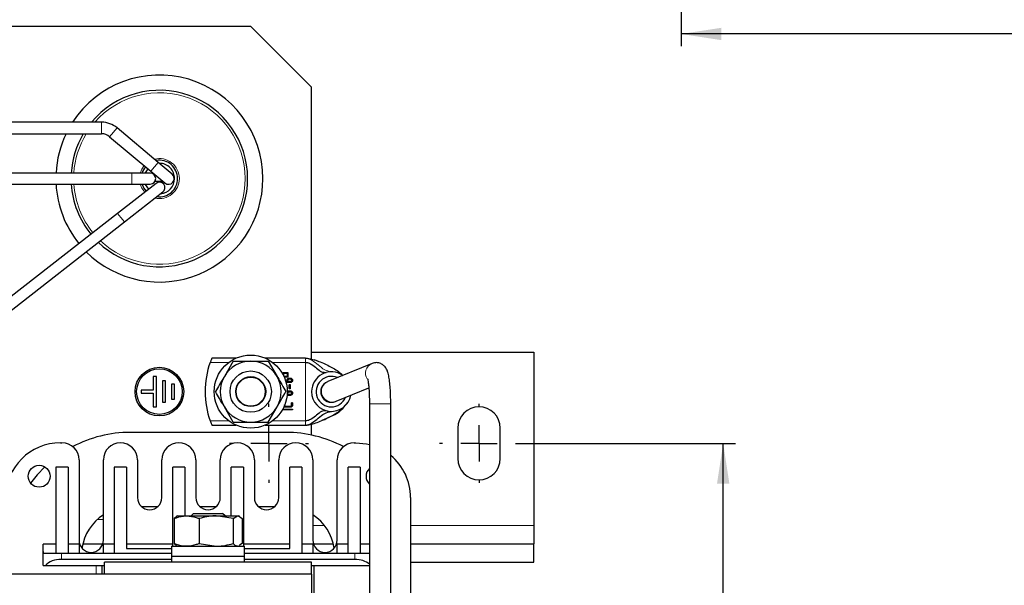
# Model space of a CAD drawing. Header units: millimetres. Extents: x 5 to 418, y 2 to 292.
# Tile 12 of 48: x 118 to 199, y 98 to 144. Entities that reach past the tile are written whole.
import ezdxf

# ---------------------------------------------------------------- set-up
doc = ezdxf.new("R2010")
doc.units = ezdxf.units.MM
doc.layers.add('SLD-0', color=7, linetype='Continuous')
doc.styles.add('SLDTEXTSTYLE0', font='TXT', dxfattribs={"width": 0.605})
doc.dimstyles.new('SLDDIMSTYLE0', dxfattribs={"dimtxt": 3.5, "dimasz": 3.302, "dimexe": 0, "dimexo": 0.0625, "dimgap": 0.875, "dimtad": 1, "dimlfac": 2, "dimrnd": 1e-09, "dimzin": 12, "dimdsep": 46, "dimtxsty": 'SLDTEXTSTYLE0', "dimsah": 1, "dimcen": 0.09, "dimadec": 0, "dimazin": 3, "dimtfac": 1, "dimtofl": 0, "dimtmove": 0, "dimatfit": 3, "dimfxl": 1, "dimfrac": 2, "dimtolj": 1, "dimtzin": 12, "dimarcsym": 0})

# ---------------------------------------------------------------- blocks, each defined once
blk = doc.blocks.new('_D_3')
at = {"layer": 'SLD-0', "color": 7}
for p, q in [((172.787, 174.746), (172.787, 142.031)), ((252.737, 158.246), (252.737, 142.031)), ((252.737, 143.031), (172.787, 143.031))]:
    blk.add_line(p, q, dxfattribs=at)
for points in [[(172.787, 143.031), (176.089, 142.523), (176.089, 143.539)], [(252.737, 143.031), (249.435, 143.539), (249.435, 142.523)]]:
    blk.add_solid(points, dxfattribs=at)
at = {"layer": 'SLD-0', "color": 7, "insert": (206.746, 147.543), "char_height": 3.5, "attachment_point": 1, "style": 'SLDTEXTSTYLE0'}
blk.add_mtext('159,9', dxfattribs=at)
blk = doc.blocks.new('_D_6')
at = {"layer": 'SLD-0', "color": 7}
for p, q in [((159.439, 109.407), (177.241, 109.407)), ((176.241, 71.207), (176.241, 109.407)), ((159.439, 71.207), (177.241, 71.207))]:
    blk.add_line(p, q, dxfattribs=at)
for points in [[(176.241, 109.407), (175.733, 106.105), (176.749, 106.105)], [(176.241, 71.207), (176.749, 74.509), (175.733, 74.509)]]:
    blk.add_solid(points, dxfattribs=at)
at = {"layer": 'SLD-0', "color": 7, "insert": (171.73, 85.629), "char_height": 3.5, "attachment_point": 1, "rotation": 90, "style": 'SLDTEXTSTYLE0'}
blk.add_mtext('76,4', dxfattribs=at)
blk = doc.blocks.new('SW_CENTERMARKSYMBOL_5')
at = {"layer": 'SLD-0', "color": 0}
for p, q in [((0, 3), (0, 3.25)), ((0, 0), (0, 1.5)), ((-3, 0), (-3.25, 0)), ((0, 0), (-1.5, 0)), ((0, 0), (0, -1.5)), ((0, 0), (1.5, 0)), ((3, 0), (3.25, 0)), ((0, -3), (0, -3.25))]:
    blk.add_line(p, q, dxfattribs=at)
blk = doc.blocks.new('SW_CENTERMARKSYMBOL_8')
at = {"layer": 'SLD-0', "color": 0}
for p, q in [((0, 3), (0, 3.25)), ((0, 0), (0, 1.5)), ((-3, 0), (-3.25, 0)), ((0, 0), (-1.5, 0)), ((0, 0), (0, -1.5)), ((0, 0), (1.5, 0)), ((3, 0), (3.25, 0)), ((0, -3), (0, -3.25))]:
    blk.add_line(p, q, dxfattribs=at)

msp = doc.modelspace()

# ---------------------------------------------------------------- linework, layer by layer
at = {"color": 7, "linetype": 'Continuous', "lineweight": 25}
for p, q in [((137.4388, 143.6575), (62.4388, 143.6575)), ((142.4388, 138.6575), (137.4388, 143.6575)), ((142.4388, 116.326), (142.4388, 138.6575)), ((125.197, 135.7825), (74.6805, 135.7825)), ((129.845, 132.4855), (126.4665, 135.3204)), ((74.6805, 134.8325), (125.197, 134.8325)), ((125.8559, 134.5927), (129.2344, 131.7578)), ((130.9941, 131.5214), (129.845, 132.4855)), ((127.6888, 131.6075), (102.1888, 131.6075)), ((129.1888, 131.6075), (127.6888, 131.6075)), ((129.2344, 131.7578), (130.3834, 130.7936)), ((129.5629, 131.4075), (129.6519, 131.4075)), ((131.0927, 131.4075), (131.1635, 131.4075)), ((102.1888, 130.7075), (127.6888, 130.7075)), ((129.6618, 130.7622), (126.5092, 128.3003)), ((127.6888, 130.7075), (129.1888, 130.7075)), ((130.2477, 130.9075), (129.5629, 130.9075)), ((131.1635, 130.9075), (131.0927, 130.9075)), ((127.0631, 127.5909), (130.2157, 130.0528)), ((126.5092, 128.3003), (114.3624, 118.8148)), ((114.9163, 118.1055), (127.0631, 127.5909)), ((142.4388, 116.9075), (160.6888, 116.9075)), ((160.6888, 116.9075), (160.6888, 102.6575)), ((136.2398, 116.4075), (134.2516, 116.4075)), ((135.9954, 116.1575), (135.2737, 114.9075)), ((141.9388, 116.4075), (138.6377, 116.4075)), ((138.8821, 116.1575), (139.6038, 114.9075)), ((143.0024, 116.1416), (142.6876, 116.257)), ((147.405, 115.9675), (143.7835, 114.4882)), ((129.6888, 114.9075), (129.4388, 114.9075)), ((129.4388, 114.9075), (129.4388, 113.7825)), ((129.6888, 112.4075), (129.6888, 114.9075)), ((140.1062, 115.2198), (140.4756, 115.2198)), ((140.1062, 115.0304), (140.1062, 115.2198)), ((140.1594, 114.9217), (140.1594, 115.1667)), ((140.1594, 115.1667), (140.423, 115.1667)), ((140.423, 114.903), (140.168, 114.903)), ((140.4756, 114.8504), (140.1914, 114.8504)), ((140.423, 115.1667), (140.423, 114.903)), ((140.4756, 115.2198), (140.4756, 114.8504)), ((130.4388, 114.5325), (130.1888, 114.5325)), ((130.1888, 114.5325), (130.1888, 112.7825)), ((130.4388, 112.7825), (130.4388, 114.5325)), ((131.1888, 114.2825), (130.9388, 114.2825)), ((130.9388, 114.2825), (130.9388, 113.0325)), ((131.1888, 113.0325), (131.1888, 114.2825)), ((140.4212, 114.4789), (140.4212, 114.5881)), ((140.6849, 114.401), (140.4587, 114.401)), ((140.4963, 114.4761), (140.4963, 114.5881)), ((140.6835, 114.4761), (140.4963, 114.4761)), ((140.609, 114.7753), (140.6835, 114.7753)), ((140.609, 114.7002), (140.6835, 114.7002)), ((140.609, 113.914), (140.609, 114.2138)), ((140.6842, 114.2138), (140.6842, 113.914)), ((143.7835, 114.4882), (143.7329, 114.4675)), ((129.4388, 113.7825), (128.4388, 113.7825)), ((128.4388, 113.7825), (128.4388, 113.5325)), ((128.4388, 113.5325), (129.4388, 113.5325)), ((129.4388, 113.5325), (129.4388, 112.4075)), ((140.6849, 113.3518), (140.4587, 113.3518)), ((140.4963, 113.427), (140.4963, 113.539)), ((140.6835, 113.427), (140.4963, 113.427)), ((140.609, 113.7261), (140.6835, 113.7261)), ((140.609, 113.651), (140.6835, 113.651)), ((144.4452, 112.8681), (147.1394, 113.9687)), ((129.4388, 112.4075), (129.6888, 112.4075)), ((130.1888, 112.7825), (130.4388, 112.7825)), ((130.9388, 113.0325), (131.1888, 113.0325)), ((135.9954, 111.1575), (135.2737, 112.4075)), ((138.8821, 111.1575), (139.6038, 112.4075)), ((140.3092, 112.4522), (140.6835, 112.4522)), ((140.7962, 112.565), (140.7962, 112.7145)), ((140.8713, 112.7145), (140.8713, 112.565)), ((144.3946, 112.8475), (144.4452, 112.8681)), ((147.1888, 112.6607), (147.1888, 80.2575)), ((148.9388, 80.2575), (148.9388, 112.6607)), ((140.1589, 112.2275), (140.8337, 112.2275)), ((140.8337, 112.1524), (140.1589, 112.1524)), ((140.6835, 112.3771), (140.3085, 112.3771)), ((134.2516, 110.9075), (136.2398, 110.9075)), ((138.6377, 110.9075), (141.9388, 110.9075)), ((142.4388, 110.0868), (142.4388, 110.989)), ((140.3388, 110.3075), (127.5388, 110.3075)), ((154.4388, 110.6575), (154.4388, 108.1575)), ((157.9388, 108.1575), (157.9388, 110.6575)), ((121.8138, 109.4575), (121.9388, 109.4575)), ((145.9388, 109.4575), (146.0638, 109.4575)), ((123.3388, 108.0575), (123.3388, 101.4575)), ((125.3388, 101.4575), (125.3388, 108.0575)), ((128.1388, 108.0575), (128.1388, 104.9575)), ((130.1388, 104.9575), (130.1388, 108.0575)), ((132.9388, 108.0575), (132.9388, 104.9575)), ((134.9388, 104.9575), (134.9388, 108.0575)), ((137.7388, 108.0575), (137.7388, 104.9575)), ((139.7388, 104.9575), (139.7388, 108.0575)), ((142.5388, 108.0575), (142.5388, 101.4575)), ((144.5388, 101.4575), (144.5388, 108.0575)), ((122.4388, 107.4575), (121.4388, 107.4575)), ((121.4388, 107.4575), (121.4388, 100.3825)), ((122.4388, 107.4575), (122.4388, 100.3825)), ((126.2388, 107.4575), (126.2388, 100.3825)), ((127.2388, 107.4575), (126.2388, 107.4575)), ((127.2388, 107.4575), (127.2388, 100.7825)), ((131.0388, 100.9575), (131.0388, 107.4575)), ((132.0388, 107.4575), (131.0388, 107.4575)), ((132.0388, 107.4575), (132.0388, 103.4575)), ((135.8388, 103.4575), (135.8388, 107.4575)), ((136.8388, 107.4575), (135.8388, 107.4575)), ((136.8388, 107.4575), (136.8388, 100.9575)), ((140.6388, 100.7825), (140.6388, 107.4575)), ((141.6388, 107.4575), (140.6388, 107.4575)), ((141.6388, 107.4575), (141.6388, 100.3825)), ((146.4388, 107.4575), (145.4388, 107.4575)), ((145.4388, 100.3825), (145.4388, 107.4575)), ((146.4388, 107.4575), (146.4388, 100.3825)), ((150.5638, 104.9575), (150.5638, 75.6575)), ((129.8002, 104.2075), (128.4773, 104.2075)), ((132.7455, 103.6575), (132.5455, 103.4575)), ((132.7455, 103.6575), (135.132, 103.6575)), ((134.6002, 104.2075), (133.2773, 104.2075)), ((135.332, 103.4575), (135.132, 103.6575)), ((139.4002, 104.2075), (138.0773, 104.2075)), ((131.353, 103.3639), (131.1528, 103.2342)), ((131.1528, 103.2342), (131.1528, 101.1808)), ((131.4388, 103.4575), (131.3339, 103.3969)), ((131.4388, 103.4575), (132.1767, 103.4575)), ((132.1767, 103.4575), (134.5936, 103.4575)), ((133.2007, 103.2342), (133.2007, 101.1808)), ((135.9866, 103.2342), (134.5936, 103.4575)), ((134.5936, 103.4575), (136.3557, 103.4575)), ((135.9866, 103.2342), (136.3557, 103.4575)), ((135.9866, 103.2342), (135.9866, 101.1808)), ((136.3557, 103.4575), (136.4388, 103.4575)), ((136.5437, 103.3969), (136.4388, 103.4575)), ((136.7247, 103.2342), (136.7247, 101.1808)), ((160.6888, 102.6575), (160.6888, 101.1575)), ((120.3888, 100.5325), (120.3888, 101.1325)), ((121.4388, 101.1325), (120.3888, 101.1325)), ((123.3388, 101.1325), (122.4388, 101.1325)), ((123.3388, 101.1325), (123.3388, 100.3825)), ((123.6532, 101.1575), (125.2927, 101.1575)), ((125.3388, 100.3825), (125.3388, 101.1325)), ((126.2388, 101.1325), (125.3388, 101.1325)), ((131.0388, 101.1325), (127.2388, 101.1325)), ((131.1528, 101.1808), (131.3529, 101.0597)), ((133.2007, 101.1808), (134.5936, 100.9575)), ((136.7247, 101.1808), (136.5246, 101.0597)), ((140.6388, 101.1325), (136.8388, 101.1325)), ((142.5388, 101.1325), (141.6388, 101.1325)), ((142.5388, 101.1325), (142.5388, 100.3825)), ((142.5848, 101.1575), (144.2243, 101.1575)), ((144.5388, 100.3825), (144.5388, 101.1325)), ((145.4388, 101.1325), (144.5388, 101.1325)), ((147.1888, 101.1325), (146.4388, 101.1325)), ((150.5638, 101.1575), (160.6888, 101.1575)), ((160.6888, 99.6575), (160.6888, 101.1575)), ((120.3888, 99.3825), (120.3888, 100.5325)), ((120.3963, 100.3825), (121.8888, 100.3825)), ((121.8888, 100.3825), (130.9388, 100.3825)), ((127.2388, 100.7825), (130.9388, 100.7825)), ((130.9388, 100.9575), (130.9388, 100.1575)), ((130.9388, 100.9575), (136.9388, 100.9575)), ((131.3301, 101.0202), (131.4388, 100.9575)), ((136.4388, 100.9575), (136.5474, 101.0202)), ((136.9388, 100.1575), (136.9388, 100.9575)), ((136.9388, 100.7825), (140.6388, 100.7825)), ((136.9388, 100.3825), (145.9888, 100.3825)), ((145.9888, 100.3825), (147.1888, 100.3825)), ((130.9388, 99.8825), (121.8888, 99.8825)), ((125.4388, 98.6575), (125.4388, 99.6575)), ((142.4388, 99.6575), (125.4388, 99.6575)), ((130.9388, 100.1575), (130.9388, 99.6575)), ((130.9388, 100.1575), (136.9388, 100.1575)), ((130.9388, 100.1575), (136.5524, 100.1575)), ((136.5524, 100.1575), (136.9388, 100.1575)), ((136.9388, 99.6575), (136.9388, 100.1575)), ((145.9888, 99.8825), (136.9388, 99.8825)), ((142.4388, 98.6575), (142.4388, 99.6575)), ((150.5638, 99.6575), (160.6888, 99.6575)), ((142.4388, 98.6575), (113.5513, 98.6575)), ((120.3888, 99.3825), (120.5897, 99.3825)), ((120.5897, 99.3825), (125.4388, 99.3825)), ((125.2388, 98.6575), (125.2388, 99.3825)), ((142.4388, 99.3825), (147.1888, 99.3825)), ((142.4388, 98.6575), (142.4388, 81.9575)), ((142.6388, 81.2325), (142.6388, 99.3825))]:
    msp.add_line(p, q, dxfattribs=at)
at = {"color": 7, "linetype": 'Continuous', "lineweight": 18}
for p, q in [((125.197, 134.8325), (125.197, 135.7825)), ((125.8559, 134.5927), (126.4665, 135.3204)), ((129.2344, 131.7578), (129.845, 132.4855)), ((127.6888, 131.6075), (127.6888, 131.1575)), ((127.6888, 131.1575), (127.6888, 130.7075)), ((126.5092, 128.3003), (126.7861, 127.9456)), ((126.7861, 127.9456), (127.0631, 127.5909)), ((135.6388, 116.0575), (134.1131, 116.0575)), ((141.9388, 116.0575), (139.2388, 116.0575)), ((141.9388, 111.2575), (141.9388, 116.0575)), ((148.1757, 112.6607), (147.1888, 112.6607)), ((148.9388, 112.6607), (148.1757, 112.6607)), ((134.1131, 111.2575), (135.6388, 111.2575)), ((139.2388, 111.2575), (141.9388, 111.2575)), ((125.3388, 103.1575), (124.8374, 103.1575)), ((142.5388, 102.6575), (143.5006, 102.6575)), ((150.5638, 102.6575), (160.6888, 102.6575)), ((121.8888, 99.8825), (121.8888, 100.3825)), ((145.9888, 100.3825), (145.9888, 99.8825)), ((124.7388, 99.3825), (124.7388, 98.6575))]:
    msp.add_line(p, q, dxfattribs=at)
at = {"color": 7, "linetype": 'Continuous', "lineweight": 18, "flags": 128}
for points in [[(128.6868, 132.2173), (128.4961, 131.9382), (128.3614, 131.6075)], [(128.3614, 130.7075), (128.4961, 130.3768), (128.7376, 130.0404)]]:
    msp.add_lwpolyline(points, dxfattribs=at)
at = {"color": 7, "linetype": 'Continuous', "lineweight": 25, "flags": 128}
for points in [[(128.9858, 131.9664), (128.7839, 131.6358), (128.7726, 131.6075)], [(128.7726, 130.7075), (128.7839, 130.6791), (129.0467, 130.2818)], [(146.0638, 109.4575), (146.9417, 109.371), (147.1888, 109.3146)], [(120.5284, 107.4783), (119.9057, 106.8216), (119.3649, 106.1403)]]:
    msp.add_lwpolyline(points, dxfattribs=at)
at = {"color": 7, "linetype": 'Continuous', "lineweight": 25}
for centre, radius in [((137.4388, 113.6575), 3), ((129.9388, 113.6575), 2), ((129.9388, 113.6575), 1.875), ((137.4388, 113.6575), 1.6982), ((137.4388, 113.6575), 1.2293), ((137.4388, 113.6575), 1.1932), ((120.0638, 106.7075), 0.9)]:
    msp.add_circle(centre, radius, dxfattribs=at)
for centre, radius, start, end in [((129.9388, 131.1575), 8.5, 0, 147.035613), ((129.9388, 131.1575), 7.25, 0, 140.362286), ((125.197, 133.8075), 1.975, 50, 90), ((129.9388, 131.1575), 8.5, 154.383023, 176.965275), ((129.9388, 131.1575), 7.25, 149.542669, 176.441423), ((125.197, 133.8075), 1.025, 50, 90), ((129.9388, 131.1575), 1.5, 0, 100.352655), ((129.9388, 131.1575), 1.5, 139.729154, 162.542397), ((129.9388, 131.1575), 1.25, 0, 90.033136), ((129.9388, 131.1575), 8.5, 225.021952, 0), ((129.9388, 131.1575), 7.25, 226.242802, 0), ((129.1888, 131.1575), 0.45, 0, 90), ((129.1888, 131.1575), 0.45, 270, 0), ((129.9388, 131.1575), 1.5, 261.940253, 0), ((129.9388, 131.1575), 1.25, 274.383608, 0), ((130.6888, 131.1575), 0.475, 230, 50), ((129.9388, 131.1575), 8.5, 183.034725, 218.937717), ((129.9388, 131.1575), 7.25, 183.558577, 219.101748), ((129.9388, 131.1575), 1.5, 197.457603, 223.384713), ((129.9388, 130.4075), 0.45, 37.986447, 127.986447), ((129.9388, 130.4075), 0.45, 307.986447, 37.986447), ((140.6888, 113.6575), 7, 159.948957, 200.051043), ((137.4388, 113.6575), 2.5, 90, 150), ((137.4388, 113.6575), 2.5, 30, 90), ((137.4388, 113.6575), 2.5, 150, 210), ((137.4388, 113.6575), 2.5, 330, 30), ((144.0638, 113.6575), 1.625, 54.798236, 180), ((144.0638, 113.6575), 1.25, 66.64627, 337.792262), ((144.0638, 113.6575), 0.875, 112.219266, 292.219266), ((144.0638, 113.6575), 1.625, 180, 349.640295), ((137.4388, 113.6575), 2.5, 210, 270), ((137.4388, 113.6575), 2.5, 270, 330), ((156.1888, 110.6575), 1.75, 0, 180), ((127.5388, 100.2075), 10.1, 90, 117.815021), ((140.3388, 100.2075), 10.1, 62.184979, 90), ((121.8138, 104.9575), 4.5, 90, 180), ((121.9388, 108.0575), 1.4, 0, 90), ((126.7388, 108.0575), 1.4, 0, 180), ((131.5388, 108.0575), 1.4, 0, 180), ((136.3388, 108.0575), 1.4, 0, 180), ((141.1388, 108.0575), 1.4, 0, 180), ((145.9388, 108.0575), 1.4, 90, 180), ((146.0638, 104.9575), 4.5, 0, 50.290983), ((156.1888, 108.1575), 1.75, 180, 0), ((147.8138, 106.7075), 0.9, 133.982963, 226.017037), ((129.1388, 104.9575), 1, 180, 0), ((133.9388, 104.9575), 1, 180, 0), ((138.7388, 104.9575), 1, 180, 0), ((127.5388, 100.2075), 4, 123.367013, 171.44735), ((140.3388, 100.2075), 4, 8.55265, 56.632987), ((124.3388, 101.4575), 1, 180, 0), ((143.5388, 101.4575), 1, 180, 0), ((121.8888, 100.5325), 1.5, 180, 185.73917)]:
    msp.add_arc(centre, radius, start, end, dxfattribs=at)
at = {"color": 7, "linetype": 'Continuous', "lineweight": 18}
for centre, radius, start, end in [((129.9388, 131.1575), 7.0395, 0, 138.928036), ((129.9388, 131.1575), 7.0395, 148.529885, 176.334871), ((129.9388, 131.1575), 1.6403, 0, 104.30471), ((129.9388, 131.1575), 7.0395, 226.491485, 0), ((129.9388, 131.1575), 1.6403, 257.384174, 0), ((129.9388, 131.1575), 7.0395, 183.665129, 219.135103), ((147.7407, 115.1613), 0.8734, 113.341269, 212.105951), ((144.1195, 113.6803), 0.875, 112.58452, 291.854011)]:
    msp.add_arc(centre, radius, start, end, dxfattribs=at)
at = {"color": 7, "linetype": 'Continuous', "lineweight": 25}
for centre, start_param, end_param in [((121.8888, 98.8825), 1.5707963, 2.6179939), ((145.9888, 98.8825), 0.6435011, 1.5707963)]:
    msp.add_ellipse(centre, major_axis=(1.5, 0), ratio=0.6666667, start_param=start_param, end_param=end_param, dxfattribs=at)
for points, knots in [([(134.2516, 116.4075), (134.2501, 116.404), (134.2471, 116.3971), (134.2245, 116.3437), (134.1918, 116.2637), (134.1525, 116.1641), (134.1256, 116.0915), (134.1131, 116.0575)], [0, 0, 0, 0, 0.1951273, 0.3899937, 0.5919464, 0.8091185, 1, 1, 1, 1]), ([(135.9954, 116.1575), (136.1021, 116.1575), (136.5722, 116.1575), (137.0609, 116.1575), (137.4388, 116.1575)], [0, 0, 0, 0, 0.2269026, 1, 1, 1, 1]), ([(137.4388, 116.1575), (137.5581, 116.1575), (138.0466, 116.1575), (138.5225, 116.1575), (138.8821, 116.1575)], [0, 0, 0, 0, 0.2443658, 1, 1, 1, 1]), ([(141.9388, 116.4075), (141.9829, 116.4055), (142.0837, 116.401), (142.2387, 116.3743), (142.5235, 116.3113), (143.107, 116.1279), (143.8859, 115.7719), (144.5976, 115.3919), (144.9122, 115.0695), (144.9961, 114.9835)], [0, 0, 0, 0, 0.029339, 0.0669474, 0.1130567, 0.25188, 0.5729571, 0.8861387, 1, 1, 1, 1]), ([(141.9388, 116.0575), (141.9951, 116.0531), (142.1166, 116.0437), (142.2763, 115.9836), (142.5617, 115.833), (142.8805, 115.5675), (143.2329, 115.2529), (143.5002, 115.2324), (143.6271, 115.2227)], [0, 0, 0, 0, 0.0489704, 0.1054505, 0.1728682, 0.4323274, 0.7303379, 1, 1, 1, 1]), ([(148.9388, 112.6607), (148.9382, 112.7748), (148.9366, 113.1074), (148.9181, 113.6492), (148.8772, 114.2417), (148.8152, 114.7626), (148.7419, 115.1311), (148.6468, 115.4183), (148.5094, 115.6697), (148.2668, 115.9003), (147.9541, 116.0354), (147.6434, 116.0473), (147.4691, 115.989), (147.405, 115.9675)], [0, 0, 0, 0, 0.065905, 0.1922483, 0.3196521, 0.4496459, 0.5873831, 0.6705422, 0.7520432, 0.8169947, 0.8870638, 0.9584513, 1, 1, 1, 1]), ([(135.2737, 114.9075), (135.2566, 114.8779), (135.0129, 114.4558), (134.7741, 114.0421), (134.552, 113.6575)], [0, 0, 0, 0, 0.0702006, 1, 1, 1, 1]), ([(139.6038, 114.9075), (139.6209, 114.8779), (139.8646, 114.4558), (140.1035, 114.0421), (140.3255, 113.6575)], [0, 0, 0, 0, 0.0702006, 1, 1, 1, 1]), ([(140.2911, 114.536), (140.3116, 114.5213), (140.3511, 114.4932), (140.3985, 114.4835), (140.4212, 114.4789)], [0, 0, 0, 0, 0.5212269, 1, 1, 1, 1]), ([(140.4587, 114.401), (140.417, 114.403), (140.3587, 114.4058), (140.3114, 114.438), (140.2979, 114.4472)], [0, 0, 0, 0, 0.7146826, 1, 1, 1, 1]), ([(140.4212, 114.5881), (140.4229, 114.6094), (140.4263, 114.652), (140.4586, 114.7072), (140.5056, 114.7498), (140.5585, 114.7726), (140.5948, 114.7745), (140.609, 114.7753)], [0, 0, 0, 0, 0.2149773, 0.4310311, 0.6310467, 0.8556437, 1, 1, 1, 1]), ([(140.4963, 114.5881), (140.4974, 114.6007), (140.4994, 114.6258), (140.5187, 114.6586), (140.5466, 114.6846), (140.5786, 114.6985), (140.6005, 114.6997), (140.609, 114.7002)], [0, 0, 0, 0, 0.2120131, 0.4248474, 0.627666, 0.8551177, 1, 1, 1, 1]), ([(140.609, 114.2138), (140.6093, 114.2194), (140.6098, 114.2274), (140.614, 114.2368), (140.6182, 114.2422), (140.6237, 114.2464), (140.633, 114.2506), (140.641, 114.2511), (140.6466, 114.2514)], [0, 0, 0, 0, 0.2731773, 0.3898787, 0.5, 0.6101213, 0.7268227, 1, 1, 1, 1]), ([(140.6466, 114.2514), (140.6522, 114.2511), (140.6602, 114.2506), (140.6695, 114.2464), (140.675, 114.2422), (140.6792, 114.2368), (140.6834, 114.2274), (140.6838, 114.2194), (140.6842, 114.2138)], [0, 0, 0, 0, 0.2731773, 0.3898787, 0.5, 0.6101213, 0.7268227, 1, 1, 1, 1]), ([(140.6835, 114.7753), (140.7047, 114.7736), (140.7472, 114.7701), (140.8024, 114.7377), (140.8458, 114.6906), (140.8687, 114.6377), (140.8706, 114.6017), (140.8713, 114.5881)], [0, 0, 0, 0, 0.2147152, 0.4303478, 0.6336937, 0.8619602, 1, 1, 1, 1]), ([(140.6835, 114.7002), (140.6961, 114.6991), (140.7214, 114.697), (140.7545, 114.6776), (140.7808, 114.6494), (140.7946, 114.6176), (140.7958, 114.5961), (140.7962, 114.5881)], [0, 0, 0, 0, 0.2138598, 0.4284841, 0.6344089, 0.8650213, 1, 1, 1, 1]), ([(140.7962, 114.5881), (140.7951, 114.5756), (140.7931, 114.5505), (140.7738, 114.5177), (140.7459, 114.4917), (140.7139, 114.4778), (140.692, 114.4766), (140.6835, 114.4761)], [0, 0, 0, 0, 0.2120131, 0.4248474, 0.627666, 0.8551177, 1, 1, 1, 1]), ([(140.8713, 114.5881), (140.8696, 114.567), (140.8661, 114.5248), (140.8338, 114.4697), (140.787, 114.4263), (140.7341, 114.4036), (140.6983, 114.4017), (140.6849, 114.401)], [0, 0, 0, 0, 0.2144484, 0.429752, 0.6342267, 0.8622676, 1, 1, 1, 1]), ([(147.0325, 114.7209), (147.0329, 114.7197), (147.0343, 114.7162), (147.0625, 114.6053), (147.1, 114.3727), (147.1411, 113.9935), (147.1729, 113.4969), (147.1872, 113.0316), (147.1884, 112.7478), (147.1888, 112.6607)], [0, 0, 0, 0, 0.0596344, 0.1755189, 0.3300019, 0.5104618, 0.7065764, 0.9099885, 1, 1, 1, 1]), ([(135.2737, 112.4075), (135.2566, 112.4371), (135.0129, 112.8592), (134.7741, 113.2729), (134.552, 113.6575)], [0, 0, 0, 0, 0.0702006, 1, 1, 1, 1]), ([(139.6038, 112.4075), (139.6209, 112.4371), (139.8646, 112.8592), (140.1035, 113.2729), (140.3255, 113.6575)], [0, 0, 0, 0, 0.0702006, 1, 1, 1, 1]), ([(140.4619, 113.6571), (140.4757, 113.6712), (140.505, 113.7013), (140.5587, 113.7233), (140.5949, 113.7253), (140.609, 113.7261)], [0, 0, 0, 0, 0.3515405, 0.7462844, 1, 1, 1, 1]), ([(140.4963, 113.539), (140.4974, 113.5515), (140.4994, 113.5767), (140.5187, 113.6095), (140.5466, 113.6354), (140.5786, 113.6493), (140.6005, 113.6505), (140.609, 113.651)], [0, 0, 0, 0, 0.2120131, 0.4248474, 0.627666, 0.8551177, 1, 1, 1, 1]), ([(140.6466, 113.8764), (140.641, 113.8767), (140.633, 113.8772), (140.6237, 113.8814), (140.6182, 113.8856), (140.614, 113.8911), (140.6098, 113.9004), (140.6093, 113.9084), (140.609, 113.914)], [0, 0, 0, 0, 0.2731773, 0.3898787, 0.5, 0.6101213, 0.7268227, 1, 1, 1, 1]), ([(140.6842, 113.914), (140.6838, 113.9084), (140.6834, 113.9004), (140.6792, 113.8911), (140.675, 113.8856), (140.6695, 113.8814), (140.6602, 113.8772), (140.6522, 113.8767), (140.6466, 113.8764)], [0, 0, 0, 0, 0.2731773, 0.3898787, 0.5, 0.6101213, 0.7268227, 1, 1, 1, 1]), ([(140.6835, 113.7261), (140.7047, 113.7244), (140.7472, 113.7209), (140.8024, 113.6885), (140.8458, 113.6415), (140.8687, 113.5885), (140.8706, 113.5525), (140.8713, 113.539)], [0, 0, 0, 0, 0.2147152, 0.4303478, 0.6336937, 0.8619602, 1, 1, 1, 1]), ([(140.6835, 113.651), (140.6961, 113.6499), (140.7214, 113.6478), (140.7545, 113.6284), (140.7808, 113.6002), (140.7946, 113.5684), (140.7958, 113.5469), (140.7962, 113.539)], [0, 0, 0, 0, 0.2138598, 0.4284841, 0.6344089, 0.8650213, 1, 1, 1, 1]), ([(140.7962, 113.539), (140.7951, 113.5264), (140.7931, 113.5013), (140.7738, 113.4685), (140.7459, 113.4426), (140.7139, 113.4286), (140.692, 113.4274), (140.6835, 113.427)], [0, 0, 0, 0, 0.21201309, 0.42484742, 0.62766597, 0.85511767, 1, 1, 1, 1]), ([(140.8713, 113.539), (140.8696, 113.5179), (140.8661, 113.4756), (140.8338, 113.4206), (140.787, 113.3772), (140.7341, 113.3544), (140.6983, 113.3525), (140.6849, 113.3518)], [0, 0, 0, 0, 0.2144484, 0.429752, 0.6342267, 0.8622676, 1, 1, 1, 1]), ([(140.3085, 112.3771), (140.2878, 112.3789), (140.2464, 112.3825), (140.1937, 112.4119), (140.1696, 112.4408), (140.1589, 112.4538)], [0, 0, 0, 0, 0.35460253, 0.71037376, 1, 1, 1, 1]), ([(140.1965, 112.565), (140.1975, 112.5523), (140.1996, 112.5269), (140.2189, 112.4939), (140.2471, 112.4679), (140.279, 112.4539), (140.3009, 112.4527), (140.3092, 112.4522)], [0, 0, 0, 0, 0.2134212, 0.42777, 0.6295322, 0.8596211, 1, 1, 1, 1]), ([(140.6835, 112.4522), (140.696, 112.4533), (140.7211, 112.4554), (140.7539, 112.4746), (140.7803, 112.5027), (140.7945, 112.5348), (140.7957, 112.5568), (140.7962, 112.565)], [0, 0, 0, 0, 0.2113904, 0.4235099, 0.6277875, 0.8609914, 1, 1, 1, 1]), ([(140.8713, 112.565), (140.8696, 112.544), (140.8661, 112.502), (140.8339, 112.4472), (140.7871, 112.4034), (140.7337, 112.3798), (140.6972, 112.3778), (140.6835, 112.3771)], [0, 0, 0, 0, 0.2120721, 0.4249187, 0.6288557, 0.8604484, 1, 1, 1, 1]), ([(140.7962, 112.7145), (140.7965, 112.7201), (140.797, 112.7281), (140.8012, 112.7375), (140.8054, 112.7429), (140.8108, 112.7471), (140.8202, 112.7513), (140.8282, 112.7518), (140.8337, 112.7521)], [0, 0, 0, 0, 0.27317731, 0.38987871, 0.5, 0.61012129, 0.72682269, 1, 1, 1, 1]), ([(140.8337, 112.7521), (140.8393, 112.7518), (140.8473, 112.7513), (140.8567, 112.7471), (140.8621, 112.7429), (140.8663, 112.7375), (140.8705, 112.7281), (140.871, 112.7201), (140.8713, 112.7145)], [0, 0, 0, 0, 0.2731773, 0.3898787, 0.5, 0.6101213, 0.7268227, 1, 1, 1, 1]), ([(141.9388, 110.9075), (141.9829, 110.9095), (142.0837, 110.914), (142.2387, 110.9407), (142.5236, 111.0036), (143.1065, 111.1877), (143.8902, 111.5382), (144.7436, 112.0253), (145.1742, 112.4845), (145.3784, 112.7023)], [0, 0, 0, 0, 0.0251055, 0.0572872, 0.0967431, 0.2155347, 0.4902817, 0.7582725, 1, 1, 1, 1]), ([(143.3084, 111.326), (143.5578, 111.4263), (144.2089, 111.688), (144.8594, 112.0721), (145.2037, 112.5187), (145.2471, 112.5749)], [0, 0, 0, 0, 0.3519289, 0.9184302, 1, 1, 1, 1]), ([(140.1213, 112.19), (140.1216, 112.1955), (140.1221, 112.2035), (140.1263, 112.2129), (140.1305, 112.2183), (140.136, 112.2225), (140.1453, 112.2267), (140.1533, 112.2272), (140.1589, 112.2275)], [0, 0, 0, 0, 0.2731773, 0.3898787, 0.5, 0.6101213, 0.7268227, 1, 1, 1, 1]), ([(140.1589, 112.1524), (140.1533, 112.1527), (140.1453, 112.1532), (140.136, 112.1574), (140.1305, 112.1616), (140.1263, 112.167), (140.1221, 112.1764), (140.1216, 112.1844), (140.1213, 112.19)], [0, 0, 0, 0, 0.2731773, 0.3898787, 0.5, 0.6101213, 0.7268227, 1, 1, 1, 1]), ([(140.8337, 112.2275), (140.8393, 112.2272), (140.8473, 112.2267), (140.8567, 112.2225), (140.8621, 112.2183), (140.8663, 112.2129), (140.8705, 112.2035), (140.871, 112.1955), (140.8713, 112.19)], [0, 0, 0, 0, 0.2731773, 0.3898787, 0.5, 0.6101213, 0.7268227, 1, 1, 1, 1]), ([(140.8713, 112.19), (140.871, 112.1844), (140.8705, 112.1764), (140.8663, 112.167), (140.8621, 112.1616), (140.8567, 112.1574), (140.8473, 112.1532), (140.8393, 112.1527), (140.8337, 112.1524)], [0, 0, 0, 0, 0.27317731, 0.38987871, 0.5, 0.61012129, 0.72682269, 1, 1, 1, 1]), ([(143.6271, 112.0923), (143.5002, 112.0826), (143.2329, 112.0621), (142.8805, 111.7475), (142.5617, 111.482), (142.2763, 111.3314), (142.1166, 111.2713), (141.9951, 111.2619), (141.9388, 111.2575)], [0, 0, 0, 0, 0.2696621, 0.5676726, 0.8271318, 0.8945495, 0.9510296, 1, 1, 1, 1]), ([(141.9388, 110.9075), (141.987, 110.9112), (142.0919, 110.9191), (142.2712, 110.9826), (142.6047, 111.1659), (143.0079, 111.4961), (143.4783, 111.8928), (143.8749, 111.9874), (144.0638, 112.0325)], [0, 0, 0, 0, 0.036037, 0.0784376, 0.1625961, 0.4225603, 0.725004, 1, 1, 1, 1]), ([(134.1131, 111.2575), (134.1285, 111.2158), (134.1595, 111.1324), (134.2032, 111.0229), (134.2359, 110.9442), (134.2501, 110.9108), (134.2512, 110.9083), (134.2516, 110.9075)], [0, 0, 0, 0, 0.23412798, 0.46840368, 0.69694367, 0.90942423, 1, 1, 1, 1]), ([(135.9954, 111.1575), (136.1021, 111.1575), (136.5722, 111.1575), (137.0609, 111.1575), (137.4388, 111.1575)], [0, 0, 0, 0, 0.2269026, 1, 1, 1, 1]), ([(137.4388, 111.1575), (137.5581, 111.1575), (138.0466, 111.1575), (138.5225, 111.1575), (138.8821, 111.1575)], [0, 0, 0, 0, 0.2443658, 1, 1, 1, 1]), ([(131.1528, 103.2342), (131.4079, 103.3243), (131.7456, 103.4435), (132.0921, 103.4548), (132.1767, 103.4575)], [0, 0, 0, 0, 0.7556342, 1, 1, 1, 1]), ([(132.1767, 103.4575), (132.4448, 103.4304), (132.7915, 103.3955), (133.125, 103.264), (133.2007, 103.2342)], [0, 0, 0, 0, 0.7730974, 1, 1, 1, 1]), ([(134.5936, 103.4575), (134.5606, 103.4573), (134.0902, 103.4541), (133.6293, 103.3401), (133.2007, 103.2342)], [0, 0, 0, 0, 0.0702006, 1, 1, 1, 1]), ([(136.3557, 103.4575), (136.3644, 103.4573), (136.489, 103.4541), (136.6112, 103.3401), (136.7247, 103.2342)], [0, 0, 0, 0, 0.0702006, 1, 1, 1, 1]), ([(132.1767, 100.9575), (132.0921, 100.9602), (131.7456, 100.9714), (131.4079, 101.0907), (131.1528, 101.1808)], [0, 0, 0, 0, 0.2443658, 1, 1, 1, 1]), ([(133.2007, 101.1808), (133.125, 101.151), (132.7915, 101.0195), (132.4448, 100.9845), (132.1767, 100.9575)], [0, 0, 0, 0, 0.2269026, 1, 1, 1, 1]), ([(134.5936, 100.9575), (134.6267, 100.9577), (135.0971, 100.9609), (135.558, 101.0748), (135.9866, 101.1808)], [0, 0, 0, 0, 0.0702006, 1, 1, 1, 1]), ([(136.3557, 100.9575), (136.3469, 100.9577), (136.2223, 100.9609), (136.1002, 101.0748), (135.9866, 101.1808)], [0, 0, 0, 0, 0.07020058, 1, 1, 1, 1])]:
    msp.add_open_spline(points, degree=3, knots=knots, dxfattribs=at)
at = {"color": 7, "linetype": 'Continuous', "lineweight": 18}
for points in [[(141.9388, 116.3558), (141.9388, 116.3708), (141.9388, 116.4007), (141.9388, 116.4052), (141.9388, 116.4075)], [(141.9388, 116.0575), (141.9388, 116.0873), (141.9388, 116.1469), (141.9388, 116.2301), (141.9388, 116.3035), (141.9388, 116.3384), (141.9388, 116.3558)], [(141.9388, 110.9591), (141.9388, 110.9766), (141.9388, 111.0115), (141.9388, 111.0849), (141.9388, 111.1681), (141.9388, 111.2277), (141.9388, 111.2575)], [(141.9388, 110.9075), (141.9388, 110.9098), (141.9388, 110.9143), (141.9388, 110.9442), (141.9388, 110.9591)]]:
    msp.add_open_spline(points, degree=3, dxfattribs=at)
msp.add_open_spline([(144.0638, 115.2825), (143.8749, 115.3275), (143.4783, 115.422), (143.0079, 115.8197), (142.5929, 116.1567), (142.2473, 116.3471), (142.0559, 116.4007), (141.9763, 116.4053), (141.9388, 116.4075)], degree=3, knots=[0, 0, 0, 0, 0.2750187, 0.5774874, 0.8374731, 0.9405873, 0.9719858, 1, 1, 1, 1], dxfattribs=at)

# ---------------------------------------------------------------- block references
at = {"layer": 'SLD-0', "color": 7}
for name, p in [('SW_CENTERMARKSYMBOL_8', (138.9388, 109.4075)), ('SW_CENTERMARKSYMBOL_5', (156.1888, 109.4075))]:
    msp.add_blockref(name, p, dxfattribs=at)

# ---------------------------------------------------------------- dimensions: what is measured, and where the dimension line sits
dim = msp.add_linear_dim(base=(172.7869, 143.0309), p1=(252.7369, 158.2462), p2=(172.7869, 174.7462), dimstyle='SLDDIMSTYLE0', dxfattribs=at)
dim.commit()
dim.dimension.update_dxf_attribs({"geometry": '_D_3', "text_midpoint": (212.7619, 143.0309), "dimtype": 160})
dim = msp.add_linear_dim(base=(176.2413, 109.4075), p1=(159.4388, 71.2075), p2=(159.4388, 109.4075), angle=90, dimstyle='SLDDIMSTYLE0', dxfattribs=at)
dim.commit()
dim.dimension.update_dxf_attribs({"geometry": '_D_6', "text_midpoint": (176.2413, 90.3075), "dimtype": 160})

doc.saveas('drawing.dxf')
